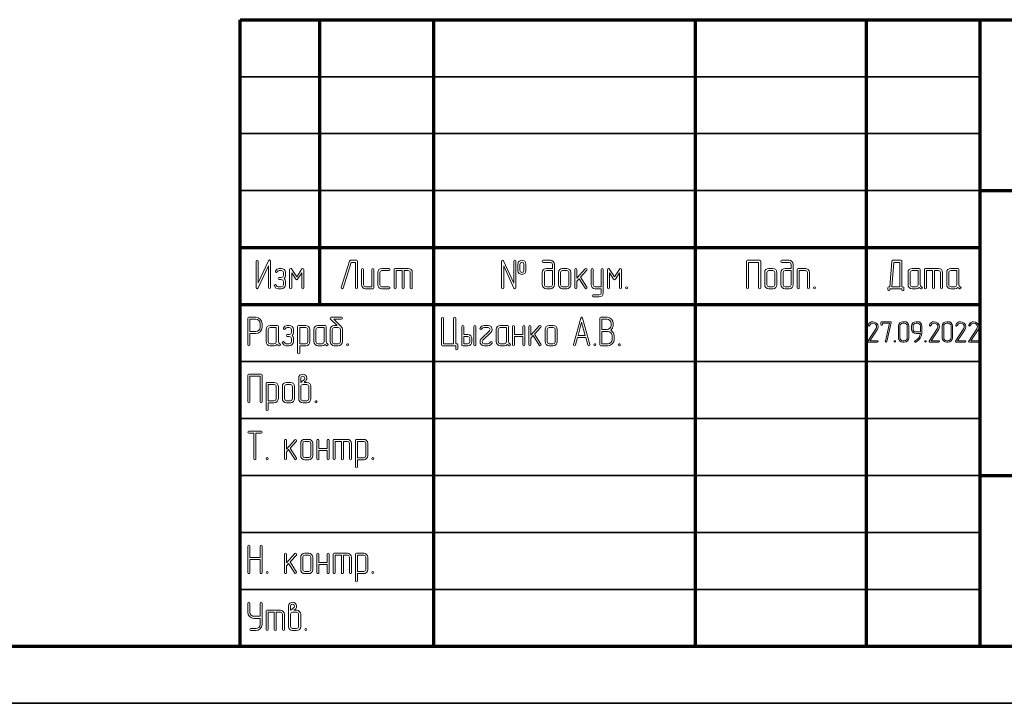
# Model space of a CAD drawing. Extents: x 0 to 420, y 0 to 297.
# Tile 5 of 13: x 211 to 297, y 0 to 60. Entities that reach past the tile are written whole.
import ezdxf

# ---------------------------------------------------------------- set-up
doc = ezdxf.new("R2010")
doc.units = 0

msp = doc.modelspace()

# ---------------------------------------------------------------- linework, layer by layer
at = {"color": 7, "lineweight": 70}
for p, q in [((230, 5), (230, 60)), ((230, 60), (415, 60)), ((237, 35), (237, 60)), ((247, 5), (247, 60)), ((270, 5), (270, 60)), ((285, 5), (285, 60)), ((295, 5), (295, 60)), ((295, 45), (415, 45)), ((230, 40), (295, 40)), ((230, 35), (295, 35)), ((295, 20), (415, 20)), ((20, 5), (415, 5)), ((230, 5), (415, 5))]:
    msp.add_line(p, q, dxfattribs=at)
at = {"color": 7, "lineweight": 35}
for p, q in [((230, 55), (295, 55)), ((230, 50), (295, 50)), ((230, 45), (295, 45)), ((230, 30), (295, 30)), ((230, 25), (295, 25)), ((230, 20), (295, 20)), ((230, 15), (295, 15)), ((230, 10), (295, 10)), ((0, 0), (420, 0))]:
    msp.add_line(p, q, dxfattribs=at)
at = {"color": 7, "lineweight": 13}
for points in [[(232.656, 36.489), (232.656, 38.81), (232.63, 38.883), (232.575, 38.913), (232.488, 38.847), (231.585, 36.895), (231.585, 38.81), (231.556, 38.876), (231.493, 38.898), (231.431, 38.876), (231.406, 38.81), (231.406, 36.489), (231.428, 36.416), (231.486, 36.387), (231.574, 36.453), (232.477, 38.405), (232.477, 36.489), (232.506, 36.424), (232.568, 36.402), (232.63, 36.424)], [(233.869, 37.275), (233.961, 37.392), (233.99, 37.542), (233.99, 37.812), (233.961, 37.944), (233.876, 38.061), (233.756, 38.141), (233.613, 38.167), (233.438, 38.167), (233.23, 38.101), (233.098, 37.922), (233.094, 37.893), (233.12, 37.831), (233.186, 37.805), (233.233, 37.82), (233.266, 37.867), (233.332, 37.955), (233.438, 37.988), (233.613, 37.988), (233.752, 37.937), (233.814, 37.812), (233.814, 37.542), (233.752, 37.418), (233.613, 37.367), (233.438, 37.367), (233.368, 37.334), (233.346, 37.275), (233.368, 37.213), (233.438, 37.188), (233.613, 37.188), (233.752, 37.133), (233.814, 37.008), (233.814, 36.742), (233.752, 36.614), (233.613, 36.562), (233.346, 36.562), (233.24, 36.595), (233.175, 36.687), (233.094, 36.749), (233.029, 36.723), (233.003, 36.661), (233.007, 36.628), (233.138, 36.449), (233.346, 36.383), (233.613, 36.383), (233.76, 36.413), (233.88, 36.489), (233.961, 36.603), (233.99, 36.742), (233.99, 37.008), (233.957, 37.155)], [(235.598, 36.471), (235.598, 38.079), (235.569, 38.145), (235.51, 38.171), (235.433, 38.13), (234.973, 37.44), (234.512, 38.13), (234.476, 38.16), (234.439, 38.171), (234.374, 38.141), (234.348, 38.079), (234.348, 36.471), (234.374, 36.405), (234.436, 36.383), (234.501, 36.405), (234.527, 36.471), (234.527, 37.783), (234.896, 37.224), (234.973, 37.173), (235.046, 37.224), (235.419, 37.783), (235.419, 36.471), (235.444, 36.405), (235.507, 36.383), (235.572, 36.405)], [(240.302, 36.471), (240.302, 38.792), (240.28, 38.858), (240.215, 38.883), (239.681, 38.883), (239.597, 38.821), (238.88, 36.5), (238.873, 36.467), (238.902, 36.405), (238.968, 36.383), (239.052, 36.446), (239.747, 38.704), (240.127, 38.704), (240.127, 36.471), (240.152, 36.405), (240.215, 36.383), (240.28, 36.405)], [(241.731, 36.471), (241.731, 38.079), (241.702, 38.145), (241.64, 38.167), (241.582, 38.141), (241.552, 38.079), (241.552, 36.562), (241.015, 36.562), (240.891, 36.614), (240.84, 36.742), (240.84, 38.079), (240.81, 38.145), (240.748, 38.167), (240.686, 38.141), (240.66, 38.079), (240.66, 36.742), (240.682, 36.599), (240.763, 36.486), (240.876, 36.405), (241.015, 36.383), (241.64, 36.383), (241.706, 36.405)], [(243.069, 36.383), (243.139, 36.413), (243.16, 36.471), (243.135, 36.537), (243.069, 36.562), (242.444, 36.562), (242.32, 36.614), (242.269, 36.742), (242.269, 37.812), (242.32, 37.937), (242.444, 37.988), (243.069, 37.988), (243.139, 38.017), (243.16, 38.079), (243.135, 38.141), (243.069, 38.167), (242.444, 38.167), (242.302, 38.141), (242.192, 38.061), (242.111, 37.944), (242.09, 37.812), (242.09, 36.742), (242.111, 36.599), (242.192, 36.486), (242.305, 36.405), (242.444, 36.383)], [(244.231, 37.988), (244.231, 36.471), (244.257, 36.405), (244.323, 36.383), (244.385, 36.405), (244.41, 36.471), (244.41, 37.988), (244.769, 37.988), (244.893, 37.937), (244.944, 37.812), (244.944, 36.471), (244.973, 36.405), (245.035, 36.383), (245.098, 36.405), (245.123, 36.471), (245.123, 37.812), (245.098, 37.948), (245.021, 38.065), (244.904, 38.141), (244.769, 38.167), (243.606, 38.167), (243.541, 38.145), (243.519, 38.079), (243.519, 36.471), (243.544, 36.405), (243.606, 36.383), (243.672, 36.405), (243.698, 36.471), (243.698, 37.988)], [(254.216, 36.471), (254.216, 38.792), (254.187, 38.858), (254.125, 38.883), (254.063, 38.858), (254.037, 38.792), (254.037, 36.877), (253.135, 38.829), (253.098, 38.872), (253.054, 38.883), (252.992, 38.858), (252.966, 38.792), (252.966, 36.471), (252.992, 36.405), (253.054, 36.383), (253.12, 36.405), (253.145, 36.471), (253.145, 38.386), (254.045, 36.435), (254.081, 36.394), (254.125, 36.383), (254.187, 36.405)], [(255.105, 37.988), (255.105, 38.525), (255.075, 38.675), (254.995, 38.792), (254.75, 38.88), (254.505, 38.792), (254.417, 38.675), (254.392, 38.525), (254.392, 37.988), (254.421, 37.838), (254.505, 37.721), (254.75, 37.633), (254.995, 37.721), (255.075, 37.838)], [(254.925, 37.988), (254.871, 37.853), (254.75, 37.812), (254.626, 37.856), (254.571, 37.988), (254.571, 38.525), (254.622, 38.657), (254.75, 38.704), (254.874, 38.657), (254.925, 38.525)], [(257.429, 38.167), (256.895, 38.167), (256.753, 38.141), (256.64, 38.065), (256.559, 37.948), (256.537, 37.812), (256.537, 36.742), (256.563, 36.603), (256.643, 36.489), (256.757, 36.409), (256.895, 36.383), (257.25, 36.383), (257.389, 36.409), (257.506, 36.489), (257.579, 36.603), (257.608, 36.742), (257.608, 38.525), (257.579, 38.66), (257.502, 38.777), (257.385, 38.854), (257.25, 38.883), (256.625, 38.883), (256.559, 38.854), (256.537, 38.792), (256.559, 38.73), (256.625, 38.704), (257.25, 38.704), (257.378, 38.653), (257.429, 38.525)], [(259.037, 36.742), (259.037, 37.812), (259.008, 37.948), (258.931, 38.065), (258.814, 38.141), (258.679, 38.167), (258.321, 38.167), (258.178, 38.141), (258.069, 38.061), (257.988, 37.944), (257.966, 37.812), (257.966, 36.742), (257.988, 36.599), (258.069, 36.486), (258.182, 36.405), (258.321, 36.383), (258.679, 36.383), (258.814, 36.405), (258.931, 36.486), (259.008, 36.599)], [(259.893, 37.407), (260.444, 38.01), (260.47, 38.072), (260.441, 38.134), (260.379, 38.163), (260.313, 38.134), (259.575, 37.319), (259.575, 38.079), (259.545, 38.145), (259.487, 38.167), (259.425, 38.141), (259.395, 38.079), (259.395, 36.471), (259.425, 36.405), (259.487, 36.383), (259.549, 36.405), (259.575, 36.471), (259.575, 37.052), (259.768, 37.268), (260.302, 36.424), (260.335, 36.391), (260.375, 36.383), (260.437, 36.409), (260.466, 36.471), (260.452, 36.522)], [(261.716, 36.383), (261.716, 36.029), (261.665, 35.901), (261.541, 35.85), (261.004, 35.85), (260.934, 35.824), (260.912, 35.762), (260.938, 35.696), (261.004, 35.671), (261.541, 35.671), (261.676, 35.7), (261.793, 35.777), (261.866, 35.894), (261.895, 36.029), (261.895, 38.079), (261.866, 38.145), (261.804, 38.171), (261.746, 38.145), (261.716, 38.079), (261.716, 36.562), (261.183, 36.562), (261.058, 36.614), (261.004, 36.742), (261.004, 38.079), (260.974, 38.145), (260.912, 38.171), (260.85, 38.145), (260.825, 38.079), (260.825, 36.742), (260.85, 36.603), (260.931, 36.489), (261.044, 36.409), (261.183, 36.383)], [(263.504, 36.471), (263.504, 38.079), (263.474, 38.145), (263.416, 38.171), (263.339, 38.13), (262.879, 37.44), (262.418, 38.13), (262.382, 38.16), (262.345, 38.171), (262.279, 38.141), (262.254, 38.079), (262.254, 36.471), (262.279, 36.405), (262.341, 36.383), (262.407, 36.405), (262.433, 36.471), (262.433, 37.783), (262.802, 37.224), (262.879, 37.173), (262.952, 37.224), (263.325, 37.783), (263.325, 36.471), (263.35, 36.405), (263.412, 36.383), (263.478, 36.405)], [(275.716, 36.471), (275.716, 38.792), (275.694, 38.858), (275.629, 38.883), (274.554, 38.883), (274.488, 38.858), (274.466, 38.792), (274.466, 36.471), (274.492, 36.405), (274.554, 36.383), (274.62, 36.405), (274.645, 36.471), (274.645, 38.704), (275.537, 38.704), (275.537, 36.471), (275.567, 36.405), (275.629, 36.383), (275.691, 36.405)], [(277.142, 36.742), (277.142, 37.812), (277.113, 37.948), (277.036, 38.065), (276.919, 38.141), (276.784, 38.167), (276.425, 38.167), (276.283, 38.141), (276.173, 38.061), (276.093, 37.944), (276.071, 37.812), (276.071, 36.742), (276.093, 36.599), (276.173, 36.486), (276.287, 36.405), (276.425, 36.383), (276.784, 36.383), (276.919, 36.405), (277.036, 36.486), (277.113, 36.599)], [(278.392, 38.167), (277.858, 38.167), (277.716, 38.141), (277.602, 38.065), (277.522, 37.948), (277.5, 37.812), (277.5, 36.742), (277.526, 36.603), (277.606, 36.489), (277.719, 36.409), (277.858, 36.383), (278.213, 36.383), (278.352, 36.409), (278.469, 36.489), (278.542, 36.603), (278.571, 36.742), (278.571, 38.525), (278.542, 38.66), (278.465, 38.777), (278.348, 38.854), (278.213, 38.883), (277.588, 38.883), (277.522, 38.854), (277.5, 38.792), (277.522, 38.73), (277.588, 38.704), (278.213, 38.704), (278.341, 38.653), (278.392, 38.525)], [(280, 36.471), (280, 37.812), (279.971, 37.948), (279.894, 38.065), (279.777, 38.141), (279.642, 38.167), (279.017, 38.167), (278.951, 38.145), (278.929, 38.079), (278.929, 36.471), (278.955, 36.405), (279.017, 36.383), (279.083, 36.405), (279.108, 36.471), (279.108, 37.988), (279.642, 37.988), (279.77, 37.937), (279.821, 37.812), (279.821, 36.471), (279.846, 36.405), (279.909, 36.383), (279.974, 36.405)], [(288.215, 36.562), (288.127, 36.562), (288.127, 38.796), (288.105, 38.861), (288.039, 38.883), (287.323, 38.883), (287.279, 38.876), (287.257, 38.861), (287.231, 38.803), (287.06, 36.562), (286.965, 36.562), (286.899, 36.537), (286.877, 36.471), (286.877, 36.296), (286.906, 36.23), (286.965, 36.208), (287.027, 36.23), (287.056, 36.296), (287.056, 36.383), (288.127, 36.383), (288.127, 36.296), (288.152, 36.23), (288.215, 36.208), (288.277, 36.23), (288.302, 36.296), (288.302, 36.471), (288.28, 36.537)], [(287.239, 36.562), (287.403, 38.704), (287.948, 38.704), (287.948, 36.562)], [(289.852, 36.555), (289.764, 36.628), (289.731, 36.742), (289.731, 38.079), (289.706, 38.145), (289.64, 38.167), (289.015, 38.167), (288.872, 38.141), (288.763, 38.061), (288.682, 37.944), (288.66, 37.812), (288.66, 36.742), (288.682, 36.599), (288.763, 36.486), (288.876, 36.405), (289.015, 36.383), (289.373, 36.383), (289.519, 36.413), (289.64, 36.504), (289.713, 36.435), (289.797, 36.383), (289.83, 36.38), (289.892, 36.405), (289.918, 36.471)], [(290.802, 37.988), (290.802, 36.471), (290.828, 36.405), (290.894, 36.383), (290.956, 36.405), (290.981, 36.471), (290.981, 37.988), (291.34, 37.988), (291.464, 37.937), (291.515, 37.812), (291.515, 36.471), (291.544, 36.405), (291.606, 36.383), (291.668, 36.405), (291.694, 36.471), (291.694, 37.812), (291.668, 37.948), (291.592, 38.065), (291.475, 38.141), (291.34, 38.167), (290.177, 38.167), (290.111, 38.145), (290.09, 38.079), (290.09, 36.471), (290.115, 36.405), (290.177, 36.383), (290.243, 36.405), (290.269, 36.471), (290.269, 37.988)], [(293.244, 36.555), (293.156, 36.628), (293.123, 36.742), (293.123, 38.079), (293.098, 38.145), (293.032, 38.167), (292.407, 38.167), (292.264, 38.141), (292.155, 38.061), (292.074, 37.944), (292.052, 37.812), (292.052, 36.742), (292.074, 36.599), (292.155, 36.486), (292.268, 36.405), (292.407, 36.383), (292.765, 36.383), (292.911, 36.413), (293.032, 36.504), (293.105, 36.435), (293.189, 36.383), (293.222, 36.38), (293.284, 36.405), (293.31, 36.471)], [(257.429, 37.988), (257.429, 36.742), (257.378, 36.614), (257.25, 36.562), (256.895, 36.562), (256.768, 36.614), (256.716, 36.742), (256.716, 37.812), (256.768, 37.937), (256.895, 37.988)], [(258.858, 36.742), (258.807, 36.614), (258.679, 36.562), (258.321, 36.562), (258.197, 36.614), (258.145, 36.742), (258.145, 37.812), (258.197, 37.937), (258.321, 37.988), (258.679, 37.988), (258.807, 37.937), (258.858, 37.812)], [(276.963, 36.742), (276.912, 36.614), (276.784, 36.562), (276.425, 36.562), (276.301, 36.614), (276.25, 36.742), (276.25, 37.812), (276.301, 37.937), (276.425, 37.988), (276.784, 37.988), (276.912, 37.937), (276.963, 37.812)], [(278.392, 37.988), (278.392, 36.742), (278.341, 36.614), (278.213, 36.562), (277.858, 36.562), (277.73, 36.614), (277.679, 36.742), (277.679, 37.812), (277.73, 37.937), (277.858, 37.988)], [(289.552, 36.742), (289.501, 36.614), (289.373, 36.562), (289.015, 36.562), (288.891, 36.614), (288.84, 36.742), (288.84, 37.812), (288.891, 37.937), (289.015, 37.988), (289.552, 37.988)], [(292.944, 36.742), (292.893, 36.614), (292.765, 36.562), (292.407, 36.562), (292.283, 36.614), (292.231, 36.742), (292.231, 37.812), (292.283, 37.937), (292.407, 37.988), (292.944, 37.988)], [(263.946, 36.562), (263.88, 36.533), (263.858, 36.471), (263.88, 36.409), (263.946, 36.383), (264.015, 36.413), (264.037, 36.471), (264.012, 36.537)], [(280.446, 36.562), (280.38, 36.533), (280.358, 36.471), (280.38, 36.409), (280.446, 36.383), (280.515, 36.413), (280.537, 36.471), (280.512, 36.537)], [(230.858, 32.454), (231.392, 32.454), (231.596, 32.495), (231.772, 32.611), (231.889, 32.783), (231.929, 32.988), (231.929, 33.346), (231.889, 33.551), (231.772, 33.726), (231.596, 33.843), (231.392, 33.883), (230.767, 33.883), (230.701, 33.858), (230.679, 33.792), (230.679, 31.471), (230.705, 31.405), (230.767, 31.383), (230.833, 31.405), (230.858, 31.471)], [(238.874, 33.065), (238.216, 33.704), (238.888, 33.704), (238.958, 33.734), (238.98, 33.792), (238.954, 33.854), (238.888, 33.883), (237.996, 33.883), (237.923, 33.861), (237.894, 33.807), (237.905, 33.766), (237.934, 33.73), (238.508, 33.167), (238.267, 33.167), (238.124, 33.141), (238.011, 33.065), (237.931, 32.948), (237.909, 32.812), (237.909, 31.742), (237.934, 31.603), (238.015, 31.489), (238.128, 31.409), (238.267, 31.383), (238.621, 31.383), (238.76, 31.409), (238.877, 31.489), (238.95, 31.603), (238.98, 31.742), (238.98, 32.812), (238.954, 32.944), (238.877, 33.057), (238.874, 33.061)], [(248.75, 31.559), (247.858, 31.559), (247.858, 33.792), (247.829, 33.858), (247.767, 33.883), (247.705, 33.858), (247.679, 33.792), (247.679, 31.471), (247.701, 31.405), (247.767, 31.383), (248.929, 31.383), (248.929, 31.117), (248.955, 31.047), (249.017, 31.025), (249.079, 31.051), (249.105, 31.117), (249.105, 31.471), (249.083, 31.537), (249.017, 31.559), (248.929, 31.559), (248.929, 33.792), (248.9, 33.858), (248.841, 33.883), (248.779, 33.858), (248.75, 33.792)], [(259.631, 32.1), (259.638, 32.1), (260.351, 32.1), (260.358, 32.1), (260.534, 31.453), (260.567, 31.402), (260.618, 31.383), (260.68, 31.409), (260.705, 31.471), (260.705, 31.497), (260.08, 33.799), (259.993, 33.88), (259.909, 33.799), (259.284, 31.497), (259.28, 31.471), (259.306, 31.409), (259.371, 31.383), (259.426, 31.402), (259.455, 31.453)], [(261.689, 31.383), (262.314, 31.383), (262.507, 31.424), (262.683, 31.544), (262.807, 31.716), (262.851, 31.917), (262.851, 32.275), (262.77, 32.557), (262.562, 32.75), (262.708, 32.937), (262.759, 33.167), (262.759, 33.346), (262.719, 33.554), (262.602, 33.726), (262.427, 33.843), (262.226, 33.883), (261.689, 33.883), (261.623, 33.858), (261.601, 33.792), (261.601, 31.471), (261.623, 31.405)], [(230.858, 32.633), (230.858, 33.704), (231.392, 33.704), (231.527, 33.675), (231.644, 33.598), (231.724, 33.481), (231.75, 33.346), (231.75, 32.988), (231.724, 32.849), (231.644, 32.736), (231.527, 32.659), (231.392, 32.633)], [(233.475, 31.555), (233.387, 31.628), (233.355, 31.742), (233.355, 33.079), (233.329, 33.145), (233.263, 33.167), (232.638, 33.167), (232.496, 33.141), (232.386, 33.061), (232.306, 32.944), (232.284, 32.812), (232.284, 31.742), (232.306, 31.599), (232.386, 31.486), (232.499, 31.405), (232.638, 31.383), (232.996, 31.383), (233.143, 31.413), (233.263, 31.504), (233.336, 31.435), (233.42, 31.383), (233.453, 31.38), (233.515, 31.405), (233.541, 31.471)], [(233.175, 31.742), (233.124, 31.614), (232.996, 31.562), (232.638, 31.562), (232.514, 31.614), (232.463, 31.742), (232.463, 32.812), (232.514, 32.937), (232.638, 32.988), (233.175, 32.988)], [(234.572, 32.275), (234.663, 32.392), (234.692, 32.542), (234.692, 32.812), (234.663, 32.944), (234.579, 33.061), (234.458, 33.141), (234.316, 33.167), (234.14, 33.167), (233.932, 33.101), (233.8, 32.922), (233.797, 32.893), (233.822, 32.831), (233.888, 32.805), (233.936, 32.82), (233.969, 32.867), (234.034, 32.955), (234.14, 32.988), (234.316, 32.988), (234.455, 32.937), (234.517, 32.812), (234.517, 32.542), (234.455, 32.418), (234.316, 32.367), (234.14, 32.367), (234.071, 32.334), (234.049, 32.275), (234.071, 32.213), (234.14, 32.188), (234.316, 32.188), (234.455, 32.133), (234.517, 32.008), (234.517, 31.742), (234.455, 31.614), (234.316, 31.562), (234.049, 31.562), (233.943, 31.595), (233.877, 31.687), (233.797, 31.749), (233.731, 31.723), (233.705, 31.661), (233.709, 31.628), (233.841, 31.449), (234.049, 31.383), (234.316, 31.383), (234.462, 31.413), (234.583, 31.489), (234.663, 31.603), (234.692, 31.742), (234.692, 32.008), (234.659, 32.155)], [(235.23, 31.383), (235.767, 31.383), (235.902, 31.405), (236.019, 31.486), (236.092, 31.603), (236.121, 31.742), (236.121, 32.812), (236.092, 32.948), (236.015, 33.065), (235.898, 33.141), (235.767, 33.167), (235.138, 33.167), (235.072, 33.145), (235.05, 33.079), (235.05, 30.758), (235.08, 30.693), (235.138, 30.671), (235.2, 30.693), (235.23, 30.758)], [(235.23, 31.559), (235.23, 32.988), (235.767, 32.988), (235.891, 32.937), (235.942, 32.812), (235.942, 31.742), (235.887, 31.614), (235.767, 31.559)], [(237.671, 31.555), (237.583, 31.628), (237.55, 31.742), (237.55, 33.079), (237.525, 33.145), (237.459, 33.167), (236.834, 33.167), (236.692, 33.141), (236.582, 33.061), (236.501, 32.944), (236.48, 32.812), (236.48, 31.742), (236.501, 31.599), (236.582, 31.486), (236.695, 31.405), (236.834, 31.383), (237.192, 31.383), (237.338, 31.413), (237.459, 31.504), (237.532, 31.435), (237.616, 31.383), (237.649, 31.38), (237.711, 31.405), (237.737, 31.471)], [(237.371, 31.742), (237.32, 31.614), (237.192, 31.562), (236.834, 31.562), (236.71, 31.614), (236.659, 31.742), (236.659, 32.812), (236.71, 32.937), (236.834, 32.988), (237.371, 32.988)], [(238.8, 31.742), (238.749, 31.614), (238.621, 31.562), (238.267, 31.562), (238.139, 31.614), (238.088, 31.742), (238.088, 32.812), (238.139, 32.937), (238.267, 32.988), (238.621, 32.988), (238.749, 32.937), (238.8, 32.812)], [(249.642, 32.367), (249.642, 33.079), (249.613, 33.145), (249.55, 33.167), (249.488, 33.141), (249.463, 33.079), (249.463, 31.471), (249.485, 31.405), (249.55, 31.383), (249.996, 31.383), (250.135, 31.405), (250.252, 31.486), (250.329, 31.599), (250.355, 31.742), (250.355, 32.008), (250.325, 32.147), (250.249, 32.261), (250.132, 32.337), (249.996, 32.367)], [(250.713, 31.471), (250.713, 33.079), (250.683, 33.145), (250.621, 33.167), (250.559, 33.141), (250.534, 33.079), (250.534, 31.471), (250.559, 31.405), (250.621, 31.383), (250.687, 31.405)], [(252.138, 31.621), (252.145, 31.654), (252.116, 31.716), (252.054, 31.742), (251.97, 31.683), (251.897, 31.595), (251.78, 31.562), (251.422, 31.562), (251.294, 31.614), (251.246, 31.742), (251.301, 31.87), (252.029, 32.553), (252.109, 32.67), (252.138, 32.809), (252.113, 32.94), (252.036, 33.061), (251.919, 33.138), (251.78, 33.167), (251.422, 33.167), (251.206, 33.098), (251.067, 32.929), (251.06, 32.897), (251.089, 32.834), (251.151, 32.812), (251.232, 32.867), (251.312, 32.955), (251.422, 32.988), (251.78, 32.988), (251.912, 32.933), (251.959, 32.809), (251.904, 32.681), (251.181, 31.997), (251.093, 31.88), (251.067, 31.742), (251.089, 31.606), (251.166, 31.493), (251.279, 31.409), (251.422, 31.383), (251.78, 31.383), (251.89, 31.402), (251.999, 31.449)], [(253.688, 31.555), (253.6, 31.628), (253.567, 31.742), (253.567, 33.079), (253.542, 33.145), (253.476, 33.167), (252.851, 33.167), (252.708, 33.141), (252.599, 33.061), (252.518, 32.944), (252.496, 32.812), (252.496, 31.742), (252.518, 31.599), (252.599, 31.486), (252.712, 31.405), (252.851, 31.383), (253.209, 31.383), (253.355, 31.413), (253.476, 31.504), (253.549, 31.435), (253.633, 31.383), (253.666, 31.38), (253.728, 31.405), (253.754, 31.471)], [(253.388, 31.742), (253.337, 31.614), (253.209, 31.562), (252.851, 31.562), (252.727, 31.614), (252.675, 31.742), (252.675, 32.812), (252.727, 32.937), (252.851, 32.988), (253.388, 32.988)], [(254.817, 32.367), (254.105, 32.367), (254.105, 33.079), (254.075, 33.145), (254.013, 33.167), (253.951, 33.141), (253.925, 33.079), (253.925, 31.471), (253.951, 31.405), (254.013, 31.383), (254.079, 31.405), (254.105, 31.471), (254.105, 32.188), (254.817, 32.188), (254.817, 31.471), (254.843, 31.405), (254.905, 31.383), (254.971, 31.405), (254.996, 31.471), (254.996, 33.079), (254.967, 33.145), (254.905, 33.167), (254.846, 33.141), (254.817, 33.079)], [(255.852, 32.407), (256.404, 33.01), (256.429, 33.072), (256.4, 33.134), (256.338, 33.163), (256.272, 33.134), (255.534, 32.319), (255.534, 33.079), (255.504, 33.145), (255.446, 33.167), (255.384, 33.141), (255.355, 33.079), (255.355, 31.471), (255.384, 31.405), (255.446, 31.383), (255.508, 31.405), (255.534, 31.471), (255.534, 32.052), (255.727, 32.268), (256.261, 31.424), (256.294, 31.391), (256.334, 31.383), (256.396, 31.409), (256.425, 31.471), (256.411, 31.522)], [(257.855, 31.742), (257.855, 32.812), (257.825, 32.948), (257.749, 33.065), (257.632, 33.141), (257.496, 33.167), (257.138, 33.167), (256.996, 33.141), (256.886, 33.061), (256.806, 32.944), (256.784, 32.812), (256.784, 31.742), (256.806, 31.599), (256.886, 31.486), (256.999, 31.405), (257.138, 31.383), (257.496, 31.383), (257.632, 31.405), (257.749, 31.486), (257.825, 31.599)], [(257.675, 31.742), (257.624, 31.614), (257.496, 31.562), (257.138, 31.562), (257.014, 31.614), (256.963, 31.742), (256.963, 32.812), (257.014, 32.937), (257.138, 32.988), (257.496, 32.988), (257.624, 32.937), (257.675, 32.812)], [(260.311, 32.279), (259.678, 32.279), (259.993, 33.452)], [(261.78, 32.809), (261.78, 33.704), (262.226, 33.704), (262.361, 33.675), (262.478, 33.598), (262.555, 33.481), (262.58, 33.346), (262.58, 33.167), (262.555, 33.028), (262.478, 32.915), (262.357, 32.834), (262.226, 32.809)], [(285.955, 31.696), (286.005, 31.717), (286.021, 31.759), (286.003, 31.807), (285.955, 31.825), (285.308, 31.825), (285.947, 32.793), (286.013, 32.928), (286.034, 33.054), (285.995, 33.225), (285.882, 33.37), (285.724, 33.464), (285.553, 33.496), (285.426, 33.478), (285.318, 33.425), (285.218, 33.328), (285.15, 33.191), (285.145, 33.167), (285.166, 33.122), (285.213, 33.104), (285.247, 33.117), (285.268, 33.146), (285.387, 33.314), (285.558, 33.364), (285.687, 33.341), (285.795, 33.275), (285.874, 33.172), (285.9, 33.054), (285.884, 32.959), (285.866, 32.914), (285.839, 32.864), (285.134, 31.796), (285.124, 31.764), (285.142, 31.717), (285.187, 31.696)], [(287.179, 33.417), (287.182, 33.436), (287.163, 33.478), (287.116, 33.496), (286.342, 33.496), (286.295, 33.478), (286.279, 33.43), (286.279, 33.238), (286.297, 33.191), (286.342, 33.175), (286.389, 33.191), (286.408, 33.238), (286.408, 33.367), (287.034, 33.367), (286.666, 31.775), (286.663, 31.757), (286.684, 31.712), (286.729, 31.696), (286.768, 31.709), (286.792, 31.746)], [(288.718, 32.08), (288.718, 33.109), (288.689, 33.257), (288.605, 33.383), (288.479, 33.467), (288.332, 33.496), (288.203, 33.496), (288.053, 33.464), (287.929, 33.38), (287.845, 33.254), (287.818, 33.109), (287.818, 32.08), (287.845, 31.933), (287.932, 31.809), (288.055, 31.722), (288.203, 31.696), (288.332, 31.696), (288.479, 31.722), (288.605, 31.809), (288.689, 31.933)], [(288.589, 32.08), (288.571, 31.978), (288.513, 31.899), (288.429, 31.841), (288.332, 31.825), (288.203, 31.825), (288.105, 31.841), (288.024, 31.899), (287.966, 31.98), (287.947, 32.08), (287.947, 33.109), (287.963, 33.207), (288.021, 33.291), (288.103, 33.346), (288.203, 33.367), (288.332, 33.367), (288.429, 33.346), (288.513, 33.291), (288.571, 33.207), (288.589, 33.109)], [(289.874, 32.538), (289.874, 33.109), (289.845, 33.259), (289.761, 33.383), (289.634, 33.467), (289.487, 33.496), (289.358, 33.496), (289.208, 33.464), (289.084, 33.38), (289, 33.254), (288.974, 33.109), (288.974, 32.851), (289, 32.701), (289.084, 32.578), (289.208, 32.493), (289.358, 32.467), (289.742, 32.467), (289.708, 32.288), (289.626, 32.114), (289.474, 31.938), (289.376, 31.87), (289.271, 31.82), (289.24, 31.796), (289.229, 31.762), (289.247, 31.714), (289.289, 31.696), (289.318, 31.699), (289.553, 31.838), (289.734, 32.046), (289.837, 32.28)], [(289.745, 32.596), (289.358, 32.596), (289.261, 32.612), (289.179, 32.67), (289.121, 32.751), (289.103, 32.851), (289.103, 33.109), (289.118, 33.207), (289.176, 33.291), (289.258, 33.346), (289.358, 33.367), (289.487, 33.367), (289.587, 33.346), (289.671, 33.291), (289.724, 33.207), (289.745, 33.109)], [(291.345, 31.696), (291.395, 31.717), (291.411, 31.759), (291.392, 31.807), (291.345, 31.825), (290.697, 31.825), (291.337, 32.793), (291.403, 32.928), (291.424, 33.054), (291.384, 33.225), (291.271, 33.37), (291.113, 33.464), (290.942, 33.496), (290.816, 33.478), (290.708, 33.425), (290.608, 33.328), (290.539, 33.191), (290.534, 33.167), (290.555, 33.122), (290.603, 33.104), (290.637, 33.117), (290.658, 33.146), (290.776, 33.314), (290.947, 33.364), (291.076, 33.341), (291.184, 33.275), (291.263, 33.172), (291.289, 33.054), (291.274, 32.959), (291.255, 32.914), (291.229, 32.864), (290.524, 31.796), (290.513, 31.764), (290.532, 31.717), (290.576, 31.696)], [(292.568, 32.08), (292.568, 33.109), (292.539, 33.257), (292.455, 33.383), (292.329, 33.467), (292.182, 33.496), (292.053, 33.496), (291.903, 33.464), (291.779, 33.38), (291.695, 33.254), (291.668, 33.109), (291.668, 32.08), (291.695, 31.933), (291.782, 31.809), (291.905, 31.722), (292.053, 31.696), (292.182, 31.696), (292.329, 31.722), (292.455, 31.809), (292.539, 31.933)], [(292.439, 32.08), (292.421, 31.978), (292.363, 31.899), (292.279, 31.841), (292.182, 31.825), (292.053, 31.825), (291.955, 31.841), (291.874, 31.899), (291.816, 31.98), (291.797, 32.08), (291.797, 33.109), (291.813, 33.207), (291.871, 33.291), (291.953, 33.346), (292.053, 33.367), (292.182, 33.367), (292.279, 33.346), (292.363, 33.291), (292.421, 33.207), (292.439, 33.109)], [(293.655, 31.696), (293.705, 31.717), (293.721, 31.759), (293.703, 31.807), (293.655, 31.825), (293.008, 31.825), (293.647, 32.793), (293.713, 32.928), (293.734, 33.054), (293.695, 33.225), (293.582, 33.37), (293.424, 33.464), (293.253, 33.496), (293.126, 33.478), (293.018, 33.425), (292.918, 33.328), (292.85, 33.191), (292.845, 33.167), (292.866, 33.122), (292.913, 33.104), (292.947, 33.117), (292.968, 33.146), (293.087, 33.314), (293.258, 33.364), (293.387, 33.341), (293.495, 33.275), (293.574, 33.172), (293.6, 33.054), (293.584, 32.959), (293.566, 32.914), (293.539, 32.864), (292.834, 31.796), (292.824, 31.764), (292.842, 31.717), (292.887, 31.696)], [(294.811, 31.696), (294.861, 31.717), (294.876, 31.759), (294.858, 31.807), (294.811, 31.825), (294.163, 31.825), (294.803, 32.793), (294.868, 32.928), (294.889, 33.054), (294.85, 33.225), (294.737, 33.37), (294.579, 33.464), (294.408, 33.496), (294.282, 33.478), (294.174, 33.425), (294.074, 33.328), (294.005, 33.191), (294, 33.167), (294.021, 33.122), (294.068, 33.104), (294.103, 33.117), (294.124, 33.146), (294.242, 33.314), (294.413, 33.364), (294.542, 33.341), (294.65, 33.275), (294.729, 33.172), (294.755, 33.054), (294.74, 32.959), (294.721, 32.914), (294.695, 32.864), (293.99, 31.796), (293.979, 31.764), (293.997, 31.717), (294.042, 31.696)], [(249.642, 32.188), (249.996, 32.188), (250.124, 32.136), (250.175, 32.008), (250.175, 31.742), (250.124, 31.614), (249.996, 31.562), (249.642, 31.562)], [(261.78, 31.562), (261.78, 32.63), (262.314, 32.63), (262.449, 32.604), (262.566, 32.527), (262.646, 32.41), (262.672, 32.275), (262.672, 31.917), (262.646, 31.774), (262.566, 31.665), (262.449, 31.584), (262.314, 31.562)], [(239.425, 31.562), (239.36, 31.533), (239.338, 31.471), (239.36, 31.409), (239.425, 31.383), (239.495, 31.413), (239.517, 31.471), (239.491, 31.537)], [(261.155, 31.562), (261.089, 31.533), (261.067, 31.471), (261.089, 31.409), (261.155, 31.383), (261.224, 31.413), (261.246, 31.471), (261.221, 31.537)], [(263.293, 31.562), (263.227, 31.533), (263.205, 31.471), (263.227, 31.409), (263.293, 31.383), (263.363, 31.413), (263.384, 31.471), (263.359, 31.537)], [(287.497, 31.825), (287.45, 31.804), (287.434, 31.759), (287.45, 31.714), (287.497, 31.696), (287.547, 31.717), (287.563, 31.759), (287.545, 31.807)], [(290.192, 31.825), (290.145, 31.804), (290.129, 31.759), (290.145, 31.714), (290.192, 31.696), (290.242, 31.717), (290.258, 31.759), (290.24, 31.807)], [(231.929, 26.471), (231.929, 28.792), (231.907, 28.858), (231.841, 28.883), (230.767, 28.883), (230.701, 28.858), (230.679, 28.792), (230.679, 26.471), (230.705, 26.405), (230.767, 26.383), (230.833, 26.405), (230.858, 26.471), (230.858, 28.704), (231.75, 28.704), (231.75, 26.471), (231.779, 26.405), (231.841, 26.383), (231.904, 26.405)], [(235.61, 28.167), (235.694, 28.233), (235.774, 28.302), (235.84, 28.419), (235.851, 28.463), (235.855, 28.525), (235.825, 28.675), (235.741, 28.792), (235.628, 28.858), (235.496, 28.88), (235.251, 28.792), (235.167, 28.675), (235.142, 28.525), (235.142, 27.812), (235.142, 26.742), (235.167, 26.603), (235.248, 26.489), (235.361, 26.409), (235.5, 26.383), (235.855, 26.383), (235.993, 26.409), (236.11, 26.489), (236.183, 26.603), (236.213, 26.742), (236.213, 27.812), (236.183, 27.948), (236.107, 28.065), (235.99, 28.141), (235.855, 28.167)], [(235.321, 28.167), (235.321, 28.525), (235.372, 28.657), (235.496, 28.704), (235.624, 28.657), (235.675, 28.525), (235.661, 28.463), (235.632, 28.416), (235.61, 28.394), (235.456, 28.262)], [(232.463, 26.383), (233, 26.383), (233.135, 26.405), (233.252, 26.486), (233.325, 26.603), (233.355, 26.742), (233.355, 27.812), (233.325, 27.948), (233.249, 28.065), (233.132, 28.141), (233, 28.167), (232.371, 28.167), (232.306, 28.145), (232.284, 28.079), (232.284, 25.758), (232.313, 25.693), (232.371, 25.671), (232.433, 25.693), (232.463, 25.758)], [(232.463, 26.559), (232.463, 27.988), (233, 27.988), (233.124, 27.937), (233.175, 27.812), (233.175, 26.742), (233.121, 26.614), (233, 26.559)], [(234.784, 26.742), (234.784, 27.812), (234.754, 27.948), (234.678, 28.065), (234.561, 28.141), (234.425, 28.167), (234.067, 28.167), (233.925, 28.141), (233.815, 28.061), (233.735, 27.944), (233.713, 27.812), (233.713, 26.742), (233.735, 26.599), (233.815, 26.486), (233.928, 26.405), (234.067, 26.383), (234.425, 26.383), (234.561, 26.405), (234.678, 26.486), (234.754, 26.599)], [(234.605, 26.742), (234.553, 26.614), (234.425, 26.562), (234.067, 26.562), (233.943, 26.614), (233.892, 26.742), (233.892, 27.812), (233.943, 27.937), (234.067, 27.988), (234.425, 27.988), (234.553, 27.937), (234.605, 27.812)], [(236.034, 26.742), (235.982, 26.614), (235.855, 26.562), (235.5, 26.562), (235.372, 26.614), (235.321, 26.742), (235.321, 27.812), (235.372, 27.937), (235.5, 27.988), (235.855, 27.988), (235.982, 27.937), (236.034, 27.812)], [(236.659, 26.562), (236.593, 26.533), (236.571, 26.471), (236.593, 26.409), (236.659, 26.383), (236.728, 26.413), (236.75, 26.471), (236.724, 26.537)], [(231.213, 23.704), (231.213, 21.471), (231.242, 21.405), (231.304, 21.383), (231.366, 21.405), (231.392, 21.471), (231.392, 23.704), (231.841, 23.704), (231.907, 23.734), (231.929, 23.792), (231.907, 23.854), (231.841, 23.883), (230.767, 23.883), (230.701, 23.854), (230.679, 23.792), (230.701, 23.73), (230.767, 23.704)], [(234.385, 22.407), (234.937, 23.01), (234.963, 23.072), (234.933, 23.134), (234.871, 23.163), (234.806, 23.134), (234.067, 22.319), (234.067, 23.079), (234.038, 23.145), (233.98, 23.167), (233.917, 23.141), (233.888, 23.079), (233.888, 21.471), (233.917, 21.405), (233.98, 21.383), (234.042, 21.405), (234.067, 21.471), (234.067, 22.052), (234.261, 22.268), (234.795, 21.424), (234.827, 21.391), (234.868, 21.383), (234.93, 21.409), (234.959, 21.471), (234.944, 21.522)], [(236.388, 21.742), (236.388, 22.812), (236.359, 22.948), (236.282, 23.065), (236.165, 23.141), (236.03, 23.167), (235.672, 23.167), (235.529, 23.141), (235.42, 23.061), (235.339, 22.944), (235.317, 22.812), (235.317, 21.742), (235.339, 21.599), (235.42, 21.486), (235.533, 21.405), (235.672, 21.383), (236.03, 21.383), (236.165, 21.405), (236.282, 21.486), (236.359, 21.599)], [(236.209, 21.742), (236.158, 21.614), (236.03, 21.562), (235.672, 21.562), (235.548, 21.614), (235.496, 21.742), (235.496, 22.812), (235.548, 22.937), (235.672, 22.988), (236.03, 22.988), (236.158, 22.937), (236.209, 22.812)], [(237.638, 22.367), (236.925, 22.367), (236.925, 23.079), (236.896, 23.145), (236.834, 23.167), (236.772, 23.141), (236.746, 23.079), (236.746, 21.471), (236.772, 21.405), (236.834, 21.383), (236.9, 21.405), (236.925, 21.471), (236.925, 22.188), (237.638, 22.188), (237.638, 21.471), (237.664, 21.405), (237.726, 21.383), (237.792, 21.405), (237.817, 21.471), (237.817, 23.079), (237.788, 23.145), (237.726, 23.167), (237.667, 23.141), (237.638, 23.079)], [(238.888, 22.988), (238.888, 21.471), (238.914, 21.405), (238.98, 21.383), (239.042, 21.405), (239.067, 21.471), (239.067, 22.988), (239.425, 22.988), (239.55, 22.937), (239.601, 22.812), (239.601, 21.471), (239.63, 21.405), (239.692, 21.383), (239.754, 21.405), (239.78, 21.471), (239.78, 22.812), (239.754, 22.948), (239.678, 23.065), (239.561, 23.141), (239.425, 23.167), (238.263, 23.167), (238.197, 23.145), (238.175, 23.079), (238.175, 21.471), (238.201, 21.405), (238.263, 21.383), (238.329, 21.405), (238.355, 21.471), (238.355, 22.988)], [(240.317, 21.383), (240.855, 21.383), (240.99, 21.405), (241.107, 21.486), (241.18, 21.603), (241.209, 21.742), (241.209, 22.812), (241.18, 22.948), (241.103, 23.065), (240.986, 23.141), (240.855, 23.167), (240.226, 23.167), (240.16, 23.145), (240.138, 23.079), (240.138, 20.758), (240.167, 20.693), (240.226, 20.671), (240.288, 20.693), (240.317, 20.758)], [(240.317, 21.559), (240.317, 22.988), (240.855, 22.988), (240.979, 22.937), (241.03, 22.812), (241.03, 21.742), (240.975, 21.614), (240.855, 21.559)], [(232.371, 21.562), (232.306, 21.533), (232.284, 21.471), (232.306, 21.409), (232.371, 21.383), (232.441, 21.413), (232.463, 21.471), (232.437, 21.537)], [(241.655, 21.562), (241.589, 21.533), (241.567, 21.471), (241.589, 21.409), (241.655, 21.383), (241.724, 21.413), (241.746, 21.471), (241.721, 21.537)], [(231.75, 12.809), (230.858, 12.809), (230.858, 13.792), (230.829, 13.858), (230.767, 13.883), (230.705, 13.858), (230.679, 13.792), (230.679, 11.471), (230.705, 11.405), (230.767, 11.383), (230.833, 11.405), (230.858, 11.471), (230.858, 12.63), (231.75, 12.63), (231.75, 11.471), (231.779, 11.405), (231.841, 11.383), (231.904, 11.405), (231.929, 11.471), (231.929, 13.792), (231.9, 13.858), (231.841, 13.883), (231.779, 13.858), (231.75, 13.792)], [(234.385, 12.407), (234.937, 13.01), (234.963, 13.072), (234.933, 13.134), (234.871, 13.163), (234.806, 13.134), (234.067, 12.319), (234.067, 13.079), (234.038, 13.145), (233.98, 13.167), (233.917, 13.141), (233.888, 13.079), (233.888, 11.471), (233.917, 11.405), (233.98, 11.383), (234.042, 11.405), (234.067, 11.471), (234.067, 12.052), (234.261, 12.268), (234.795, 11.424), (234.827, 11.391), (234.868, 11.383), (234.93, 11.409), (234.959, 11.471), (234.944, 11.522)], [(236.388, 11.742), (236.388, 12.812), (236.359, 12.948), (236.282, 13.065), (236.165, 13.141), (236.03, 13.167), (235.672, 13.167), (235.529, 13.141), (235.42, 13.061), (235.339, 12.944), (235.317, 12.812), (235.317, 11.742), (235.339, 11.599), (235.42, 11.486), (235.533, 11.405), (235.672, 11.383), (236.03, 11.383), (236.165, 11.405), (236.282, 11.486), (236.359, 11.599)], [(236.209, 11.742), (236.158, 11.614), (236.03, 11.562), (235.672, 11.562), (235.548, 11.614), (235.496, 11.742), (235.496, 12.812), (235.548, 12.937), (235.672, 12.988), (236.03, 12.988), (236.158, 12.937), (236.209, 12.812)], [(237.638, 12.367), (236.925, 12.367), (236.925, 13.079), (236.896, 13.145), (236.834, 13.167), (236.772, 13.141), (236.746, 13.079), (236.746, 11.471), (236.772, 11.405), (236.834, 11.383), (236.9, 11.405), (236.925, 11.471), (236.925, 12.188), (237.638, 12.188), (237.638, 11.471), (237.664, 11.405), (237.726, 11.383), (237.792, 11.405), (237.817, 11.471), (237.817, 13.079), (237.788, 13.145), (237.726, 13.167), (237.667, 13.141), (237.638, 13.079)], [(238.888, 12.988), (238.888, 11.471), (238.914, 11.405), (238.98, 11.383), (239.042, 11.405), (239.067, 11.471), (239.067, 12.988), (239.425, 12.988), (239.55, 12.937), (239.601, 12.812), (239.601, 11.471), (239.63, 11.405), (239.692, 11.383), (239.754, 11.405), (239.78, 11.471), (239.78, 12.812), (239.754, 12.948), (239.678, 13.065), (239.561, 13.141), (239.425, 13.167), (238.263, 13.167), (238.197, 13.145), (238.175, 13.079), (238.175, 11.471), (238.201, 11.405), (238.263, 11.383), (238.329, 11.405), (238.355, 11.471), (238.355, 12.988)], [(240.317, 11.383), (240.855, 11.383), (240.99, 11.405), (241.107, 11.486), (241.18, 11.603), (241.209, 11.742), (241.209, 12.812), (241.18, 12.948), (241.103, 13.065), (240.986, 13.141), (240.855, 13.167), (240.226, 13.167), (240.16, 13.145), (240.138, 13.079), (240.138, 10.758), (240.167, 10.693), (240.226, 10.671), (240.288, 10.693), (240.317, 10.758)], [(240.317, 11.559), (240.317, 12.988), (240.855, 12.988), (240.979, 12.937), (241.03, 12.812), (241.03, 11.742), (240.975, 11.614), (240.855, 11.559)], [(232.371, 11.562), (232.306, 11.533), (232.284, 11.471), (232.306, 11.409), (232.371, 11.383), (232.441, 11.413), (232.463, 11.471), (232.437, 11.537)], [(241.655, 11.562), (241.589, 11.533), (241.567, 11.471), (241.589, 11.409), (241.655, 11.383), (241.724, 11.413), (241.746, 11.471), (241.721, 11.537)], [(231.75, 7.454), (231.75, 6.917), (231.724, 6.774), (231.644, 6.665), (231.527, 6.584), (231.392, 6.562), (230.946, 6.562), (230.88, 6.533), (230.858, 6.471), (230.88, 6.409), (230.946, 6.383), (231.392, 6.383), (231.596, 6.42), (231.772, 6.541), (231.889, 6.712), (231.929, 6.917), (231.929, 8.792), (231.9, 8.858), (231.841, 8.883), (231.779, 8.858), (231.75, 8.792), (231.75, 7.633), (231.213, 7.633), (231.074, 7.659), (230.961, 7.739), (230.88, 7.849), (230.858, 7.988), (230.858, 8.792), (230.829, 8.858), (230.767, 8.883), (230.705, 8.858), (230.679, 8.792), (230.679, 7.988), (230.719, 7.783), (230.836, 7.611), (231.008, 7.491), (231.213, 7.454)], [(234.714, 8.167), (234.798, 8.233), (234.879, 8.302), (234.944, 8.419), (234.955, 8.463), (234.959, 8.525), (234.93, 8.675), (234.846, 8.792), (234.732, 8.858), (234.601, 8.88), (234.356, 8.792), (234.272, 8.675), (234.246, 8.525), (234.246, 7.812), (234.246, 6.742), (234.272, 6.603), (234.352, 6.489), (234.466, 6.409), (234.605, 6.383), (234.959, 6.383), (235.098, 6.409), (235.215, 6.489), (235.288, 6.603), (235.317, 6.742), (235.317, 7.812), (235.288, 7.948), (235.211, 8.065), (235.094, 8.141), (234.959, 8.167)], [(234.425, 8.167), (234.425, 8.525), (234.477, 8.657), (234.601, 8.704), (234.729, 8.657), (234.78, 8.525), (234.765, 8.463), (234.736, 8.416), (234.714, 8.394), (234.561, 8.262)], [(232.996, 7.988), (232.996, 6.471), (233.022, 6.405), (233.088, 6.383), (233.15, 6.405), (233.175, 6.471), (233.175, 7.988), (233.534, 7.988), (233.658, 7.937), (233.709, 7.812), (233.709, 6.471), (233.738, 6.405), (233.8, 6.383), (233.863, 6.405), (233.888, 6.471), (233.888, 7.812), (233.863, 7.948), (233.786, 8.065), (233.669, 8.141), (233.534, 8.167), (232.371, 8.167), (232.306, 8.145), (232.284, 8.079), (232.284, 6.471), (232.309, 6.405), (232.371, 6.383), (232.437, 6.405), (232.463, 6.471), (232.463, 7.988)], [(235.138, 6.742), (235.087, 6.614), (234.959, 6.562), (234.605, 6.562), (234.477, 6.614), (234.425, 6.742), (234.425, 7.812), (234.477, 7.937), (234.605, 7.988), (234.959, 7.988), (235.087, 7.937), (235.138, 7.812)], [(235.763, 6.562), (235.697, 6.533), (235.675, 6.471), (235.697, 6.409), (235.763, 6.383), (235.833, 6.413), (235.855, 6.471), (235.829, 6.537)]]:
    msp.add_lwpolyline(points, close=True, dxfattribs=at)

doc.saveas('drawing.dxf')
